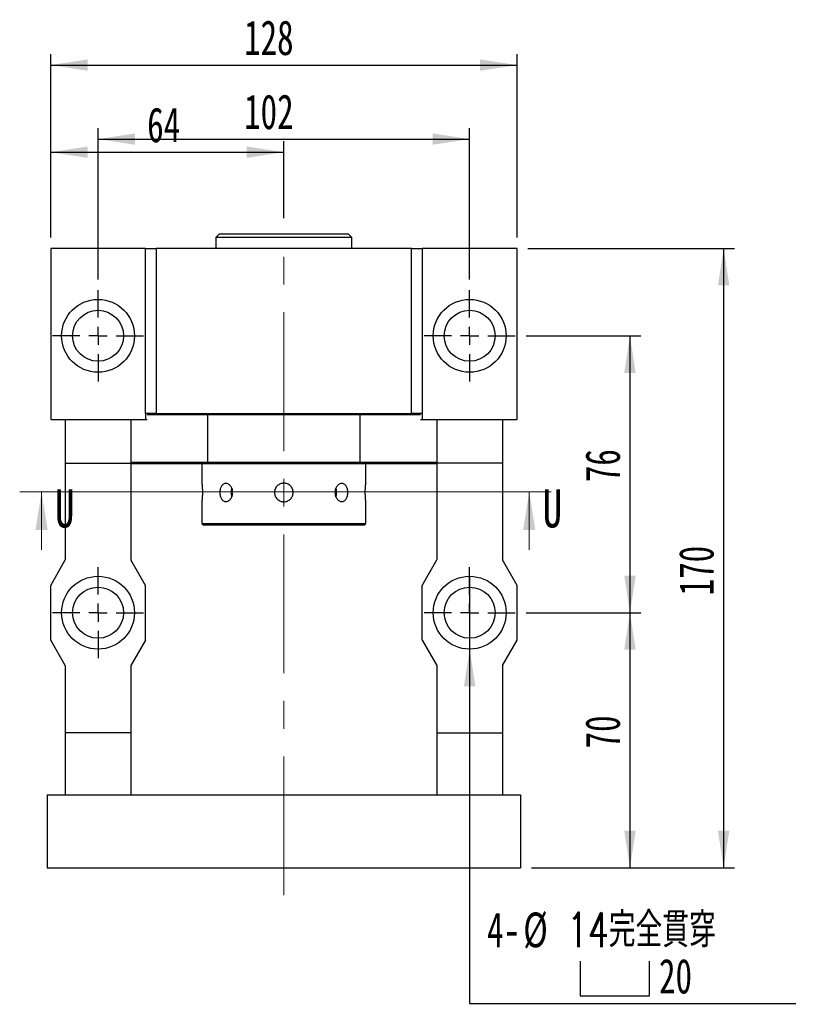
# Model space of a CAD drawing. Header units: millimetres. Extents: x 24 to 285, y 9 to 201.
# Tile 2 of 6: x 33 to 106, y 104 to 194. Entities that reach past the tile are written whole.
import ezdxf

# ---------------------------------------------------------------- set-up
doc = ezdxf.new("R2010")
doc.units = ezdxf.units.MM
doc.linetypes.add('CENTERX2', pattern=[20.32, 12.7, -2.54, 2.54, -2.54])
doc.layers.add('圖層0', color=7, linetype='Continuous')
doc.styles.add('SLDTEXTSTYLE0', font='TXT', dxfattribs={"width": 0.7})
doc.styles.add('SLDTEXTSTYLE1', font='TXT', dxfattribs={"width": 0.7, "bigfont": 'bigfont'})
doc.styles.add('SLDTEXTSTYLE3', font='TXT', dxfattribs={"width": 0.75})
doc.dimstyles.new('SLDDIMSTYLE3', dxfattribs={"dimtxt": 3.389974, "dimasz": 2.5, "dimexe": 0, "dimexo": 0.0625, "dimgap": 0.847493, "dimtad": 1, "dimlfac": 3, "dimrnd": 1e-09, "dimzin": 12, "dimdsep": 46, "dimtxsty": 'SLDTEXTSTYLE0', "dimsah": 1, "dimcen": 0.09, "dimadec": 0, "dimazin": 3, "dimtfac": 1, "dimtofl": 0, "dimtmove": 0, "dimatfit": 3, "dimfxl": 1, "dimfrac": 2, "dimtolj": 1, "dimtzin": 12, "dimarcsym": 0})
doc.dimstyles.new('SLDDIMSTYLE4', dxfattribs={"dimtxt": 3.389974, "dimasz": 2.5, "dimexe": 0, "dimexo": 0.0625, "dimgap": 0.847493, "dimtad": 0, "dimtih": 1, "dimtoh": 1, "dimlfac": 3, "dimrnd": 1e-09, "dimzin": 12, "dimdsep": 46, "dimtxsty": 'SLDTEXTSTYLE0', "dimblk1": 'NONE', "dimsah": 1, "dimcen": 0, "dimadec": 0, "dimazin": 3, "dimtfac": 1, "dimtmove": 0, "dimatfit": 3, "dimldrblk": 'NONE', "dimfxl": 1, "dimfrac": 2, "dimtolj": 1, "dimtzin": 12, "dimarcsym": 0})

# ---------------------------------------------------------------- blocks, each defined once
blk = doc.blocks.new('_D_1')
at = {"layer": '圖層0', "color": 7}
for p, q in [((79.541, 139.592), (90.041, 139.592)), ((89.041, 139.592), (89.041, 116.259)), ((80.041, 116.259), (90.041, 116.259))]:
    blk.add_line(p, q, dxfattribs=at)
for points in [[(89.041, 139.592), (88.519, 136.203), (89.562, 136.203)], [(89.041, 116.259), (89.562, 119.649), (88.519, 119.649)]]:
    blk.add_solid(points, dxfattribs=at)
at = {"layer": '圖層0', "color": 7, "insert": (84.948, 127.17), "char_height": 3.175, "attachment_point": 1, "rotation": 90, "style": 'SLDTEXTSTYLE0'}
blk.add_mtext('70', dxfattribs=at)
blk = doc.blocks.new('_D_2')
at = {"layer": '圖層0', "color": 7}
for p, q in [((79.708, 172.926), (98.61, 172.926)), ((97.61, 172.926), (97.61, 116.259)), ((80.041, 116.259), (98.61, 116.259))]:
    blk.add_line(p, q, dxfattribs=at)
for points in [[(97.61, 172.926), (97.089, 169.536), (98.132, 169.536)], [(97.61, 116.259), (98.132, 119.649), (97.089, 119.649)]]:
    blk.add_solid(points, dxfattribs=at)
at = {"layer": '圖層0', "color": 7, "insert": (93.517, 141.178), "char_height": 3.175, "attachment_point": 1, "rotation": 90, "style": 'SLDTEXTSTYLE0'}
blk.add_mtext('170', dxfattribs=at)
blk = doc.blocks.new('_D_3')
at = {"layer": '圖層0', "color": 7}
for p, q in [((36.041, 173.926), (36.041, 182.73)), ((57.374, 175.682), (57.374, 182.73)), ((36.041, 181.73), (57.374, 181.73))]:
    blk.add_line(p, q, dxfattribs=at)
for points in [[(36.041, 181.73), (39.431, 181.209), (39.431, 182.252)], [(57.374, 181.73), (53.984, 182.252), (53.984, 181.209)]]:
    blk.add_solid(points, dxfattribs=at)
at = {"layer": '圖層0', "color": 7, "insert": (44.87, 185.823), "char_height": 3.175, "attachment_point": 1, "style": 'SLDTEXTSTYLE0'}
blk.add_mtext('64', dxfattribs=at)
blk = doc.blocks.new('_D_4')
at = {"layer": '圖層0', "color": 7}
for p, q in [((36.041, 173.926), (36.041, 190.703)), ((78.708, 173.926), (78.708, 190.703)), ((36.041, 189.703), (78.708, 189.703))]:
    blk.add_line(p, q, dxfattribs=at)
for points in [[(36.041, 189.703), (39.431, 189.181), (39.431, 190.224)], [(78.708, 189.703), (75.318, 190.224), (75.318, 189.181)]]:
    blk.add_solid(points, dxfattribs=at)
at = {"layer": '圖層0', "color": 7, "insert": (53.732, 193.796), "char_height": 3.175, "attachment_point": 1, "style": 'SLDTEXTSTYLE0'}
blk.add_mtext('128', dxfattribs=at)
blk = doc.blocks.new('SW_SYMBOL_HOLE_SPOT')
at = {"layer": '圖層0', "color": 0}
for p, q in [((0, 875), (0, 75)), ((1600, 75), (1600, 875)), ((0, 75), (1600, 75))]:
    blk.add_line(p, q, dxfattribs=at)
blk = doc.blocks.new('_D_5')
at = {"layer": '圖層0'}
for p, q in [((74.374, 142.926), (74.374, 136.259)), ((74.374, 136.259), (74.374, 103.834)), ((74.374, 103.834), (104.207, 103.834))]:
    blk.add_line(p, q, dxfattribs=at)
blk.add_solid([(74.374, 136.259), (73.853, 132.869), (74.896, 132.869)], dxfattribs=at)
at = {"layer": '圖層0', "xscale": 0.003964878, "yscale": 0.003964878, "zscale": 0.003964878}
blk.add_blockref('SW_SYMBOL_HOLE_SPOT', (84.499, 104.229), dxfattribs=at)
at = {"layer": '圖層0', "char_height": 3.175, "attachment_point": 1}
for s, insert, style in [('4-', (75.962, 112.16), 'SLDTEXTSTYLE0'), ('%%c', (79.278, 112.16), 'SLDTEXTSTYLE0'), ('14\\M+18AAE\\M+19153\\M+18AD1\\M+190FA', (83.3, 112.16), 'SLDTEXTSTYLE1'), ('20', (91.696, 107.927), 'SLDTEXTSTYLE0')]:
    blk.add_mtext(s, dxfattribs=dict(at, insert=insert, style=style))
blk = doc.blocks.new('_NONE')
blk = doc.blocks.new('_D_6')
at = {"layer": '圖層0', "color": 7}
for p, q in [((40.374, 170.092), (40.374, 183.926)), ((74.374, 170.092), (74.374, 183.926)), ((40.374, 182.926), (74.374, 182.926))]:
    blk.add_line(p, q, dxfattribs=at)
for points in [[(40.374, 182.926), (43.764, 182.404), (43.764, 183.447)], [(74.374, 182.926), (70.984, 183.447), (70.984, 182.404)]]:
    blk.add_solid(points, dxfattribs=at)
at = {"layer": '圖層0', "color": 7, "insert": (53.732, 187.019), "char_height": 3.175, "attachment_point": 1, "style": 'SLDTEXTSTYLE0'}
blk.add_mtext('102', dxfattribs=at)
blk = doc.blocks.new('_D_7')
at = {"layer": '圖層0', "color": 7}
for p, q in [((79.541, 164.926), (90.041, 164.926)), ((89.041, 164.926), (89.041, 139.592)), ((79.541, 139.592), (90.041, 139.592))]:
    blk.add_line(p, q, dxfattribs=at)
for points in [[(89.041, 164.926), (88.519, 161.536), (89.562, 161.536)], [(89.041, 139.592), (89.562, 142.982), (88.519, 142.982)]]:
    blk.add_solid(points, dxfattribs=at)
at = {"layer": '圖層0', "color": 7, "insert": (84.948, 151.533), "char_height": 3.175, "attachment_point": 1, "rotation": 90, "style": 'SLDTEXTSTYLE0'}
blk.add_mtext('76', dxfattribs=at)
blk = doc.blocks.new('SW_CENTERMARKSYMBOL_2')
at = {"layer": '圖層0', "color": 0}
for p, q in [((0, 1.667), (0, 4.167)), ((-1.667, 0), (-4.167, 0)), ((0, 0), (-0.833, 0)), ((0, 0), (0, 0.833)), ((0, 0), (0, -0.833)), ((0, 0), (0.833, 0)), ((1.667, 0), (4.167, 0)), ((0, -1.667), (0, -4.167))]:
    blk.add_line(p, q, dxfattribs=at)
blk = doc.blocks.new('SW_CENTERMARKSYMBOL_3')
at = {"layer": '圖層0', "color": 0}
for p, q in [((0, 1.667), (0, 4.167)), ((-1.667, 0), (-4.167, 0)), ((0, 0), (-0.833, 0)), ((0, 0), (0, 0.833)), ((0, 0), (0, -0.833)), ((0, 0), (0.833, 0)), ((1.667, 0), (4.167, 0)), ((0, -1.667), (0, -4.167))]:
    blk.add_line(p, q, dxfattribs=at)
blk = doc.blocks.new('SW_CENTERMARKSYMBOL_4')
at = {"layer": '圖層0', "color": 0}
for p, q in [((0, 1.667), (0, 4.167)), ((-1.667, 0), (-4.167, 0)), ((0, 0), (-0.833, 0)), ((0, 0), (0, 0.833)), ((0, 0), (0, -0.833)), ((0, 0), (0.833, 0)), ((1.667, 0), (4.167, 0)), ((0, -1.667), (0, -4.167))]:
    blk.add_line(p, q, dxfattribs=at)
blk = doc.blocks.new('SW_CENTERMARKSYMBOL_5')
at = {"layer": '圖層0', "color": 0}
for p, q in [((0, 1.667), (0, 4.167)), ((-1.667, 0), (-4.167, 0)), ((0, 0), (-0.833, 0)), ((0, 0), (0, 0.833)), ((0, 0), (0, -0.833)), ((0, 0), (0.833, 0)), ((1.667, 0), (4.167, 0)), ((0, -1.667), (0, -4.167))]:
    blk.add_line(p, q, dxfattribs=at)

msp = doc.modelspace()

# ---------------------------------------------------------------- linework, layer by layer
at = {"color": 7, "linetype": 'Continuous', "lineweight": 25}
for p, q in [((51.4909, 174.2592), (51.1576, 173.9258)), ((51.1576, 173.9258), (51.1576, 172.9258)), ((53.3535, 173.9258), (51.1576, 173.9258)), ((51.4909, 174.2592), (53.569, 174.2592)), ((63.5909, 173.9258), (53.3535, 173.9258)), ((53.569, 174.2592), (63.2576, 174.2592)), ((63.5909, 173.9258), (63.2576, 174.2592)), ((63.5909, 172.9258), (63.5909, 173.9258)), ((36.0409, 172.9258), (36.0409, 157.2592)), ((44.7076, 172.9258), (36.0409, 172.9258)), ((44.7076, 157.8258), (44.7076, 172.9258)), ((44.7076, 172.9258), (45.7076, 172.9258)), ((69.0409, 172.9258), (45.7076, 172.9258)), ((45.7076, 172.9258), (45.7076, 157.8258)), ((69.0409, 157.8258), (69.0409, 172.9258)), ((69.0409, 172.9258), (70.0409, 172.9258)), ((70.0409, 172.9258), (70.0409, 157.8258)), ((78.7076, 172.9258), (70.0409, 172.9258)), ((78.7076, 157.2592), (78.7076, 172.9258)), ((45.7076, 157.8258), (44.7076, 157.8258)), ((44.7076, 157.8258), (44.7076, 157.2592)), ((50.4041, 157.7092), (44.8743, 157.7092)), ((45.7076, 157.8258), (69.0409, 157.8258)), ((50.4349, 157.8258), (50.4041, 157.7092)), ((64.3444, 157.7092), (50.4041, 157.7092)), ((50.4041, 157.7092), (50.4041, 153.3758)), ((64.3444, 157.7092), (64.3136, 157.8258)), ((69.8743, 157.7092), (64.3444, 157.7092)), ((64.3444, 153.3758), (64.3444, 157.7092)), ((70.0409, 157.8258), (69.0409, 157.8258)), ((70.0409, 157.8258), (70.0409, 157.2592)), ((36.0409, 157.2592), (37.3743, 157.2592)), ((37.3743, 157.2592), (43.3743, 157.2592)), ((37.3743, 157.2592), (37.3743, 153.2592)), ((43.3743, 157.2592), (44.7021, 157.2592)), ((43.3743, 157.2592), (43.3743, 153.2592)), ((44.7076, 157.2592), (44.8743, 157.2592)), ((69.8743, 157.2592), (70.0409, 157.2592)), ((70.0464, 157.2592), (71.3743, 157.2592)), ((71.3743, 157.2592), (77.3743, 157.2592)), ((71.3743, 157.2592), (71.3743, 153.2592)), ((77.3743, 157.2592), (78.7076, 157.2592)), ((77.3743, 157.2592), (77.3743, 153.2592)), ((37.3743, 153.2592), (43.3743, 153.2592)), ((37.3743, 153.2592), (37.3743, 144.4258)), ((43.3743, 153.3758), (50.4041, 153.3758)), ((43.3743, 153.2592), (43.3743, 144.4258)), ((50.4481, 153.2092), (43.3743, 153.2092)), ((49.8743, 153.2092), (49.8743, 151.4425)), ((50.4041, 153.3758), (64.3444, 153.3758)), ((64.3005, 153.2092), (50.4481, 153.2092)), ((71.3743, 153.2092), (64.3005, 153.2092)), ((64.3444, 153.3758), (71.3743, 153.3758)), ((64.8743, 151.4408), (64.8743, 153.2092)), ((77.3743, 153.2592), (71.3743, 153.2592)), ((71.3743, 153.2592), (71.3743, 144.4258)), ((77.3743, 153.2592), (77.3743, 144.4258)), ((49.8743, 149.7437), (49.8743, 147.7592)), ((64.8743, 147.7592), (64.8743, 149.7425)), ((49.8743, 147.7592), (50.0409, 147.5925)), ((49.8743, 147.7592), (64.8743, 147.7592)), ((64.7076, 147.5925), (64.8743, 147.7592)), ((64.7076, 147.5925), (50.0409, 147.5925)), ((36.0409, 142.0925), (37.3743, 144.4258)), ((44.7076, 142.0925), (43.3743, 144.4258)), ((70.0409, 142.0925), (71.3743, 144.4258)), ((78.7076, 142.0925), (77.3743, 144.4258)), ((36.0409, 137.0925), (36.0409, 142.0925)), ((44.7076, 137.0925), (44.7076, 142.0925)), ((70.0409, 137.0925), (70.0409, 142.0925)), ((78.7076, 137.0925), (78.7076, 142.0925)), ((37.3743, 134.7592), (36.0409, 137.0925)), ((44.7076, 137.0925), (43.3743, 134.7592)), ((70.0409, 137.0925), (71.3743, 134.7592)), ((77.3743, 134.7592), (78.7076, 137.0925)), ((37.3743, 134.7592), (37.3743, 128.5925)), ((43.3743, 134.7592), (43.3743, 128.5925)), ((71.3743, 134.7592), (71.3743, 128.5925)), ((77.3743, 134.7592), (77.3743, 128.5925)), ((43.3743, 128.5925), (37.3743, 128.5925)), ((37.3743, 128.5925), (37.3743, 122.9258)), ((43.3743, 128.5925), (43.3743, 122.9258)), ((71.3743, 128.5925), (77.3743, 128.5925)), ((71.3743, 128.5925), (71.3743, 122.9258)), ((77.3743, 128.5925), (77.3743, 122.9258)), ((35.7076, 122.9258), (35.7076, 116.2592)), ((35.7076, 122.9258), (79.0409, 122.9258)), ((79.0409, 122.9258), (79.0409, 116.2592)), ((35.7076, 116.2592), (79.0409, 116.2592))]:
    msp.add_line(p, q, dxfattribs=at)
at = {"color": 7, "linetype": 'Continuous', "lineweight": 18}
for p, q in [((81.8247, 150.6543), (33.2065, 150.6543)), ((35.2065, 145.3343), (35.2065, 150.6543)), ((79.8247, 145.3343), (79.8247, 150.6543))]:
    msp.add_line(p, q, dxfattribs=at)
at = {"color": 7, "linetype": 'Continuous', "lineweight": 25, "flags": 128}
for points in [[(62.1393, 150.207), (62.1843, 150.3677), (62.2062, 150.5925)], [(62.2062, 150.5925), (62.1843, 150.8173), (62.1401, 150.9759)]]:
    msp.add_lwpolyline(points, dxfattribs=at)
at = {"color": 7, "linetype": 'Continuous', "lineweight": 25}
for centre, radius in [((40.3743, 164.9258), 3.3333), ((74.3743, 164.9258), 3.3333), ((40.3743, 164.9258), 2.3333), ((74.3743, 164.9258), 2.3333), ((40.3743, 139.5925), 3.3333), ((74.3743, 139.5925), 3.3333), ((40.3743, 139.5925), 2.3333), ((74.3743, 139.5925), 2.3333)]:
    msp.add_circle(centre, radius, dxfattribs=at)
msp.add_arc((53.6709, 150.5925), 1.1295, 160.360938, 199.901493, dxfattribs=at)
for points in [[(50.4481, 153.2092), (50.4334, 153.2647), (50.4187, 153.3203), (50.4041, 153.3758)], [(64.3444, 153.3758), (64.3298, 153.3203), (64.3152, 153.2647), (64.3005, 153.2092)]]:
    msp.add_open_spline(points, degree=3, dxfattribs=at)
for points, knots in [([(49.8743, 151.4425), (49.8744, 151.4413), (49.8746, 151.4392), (49.8765, 151.4229), (49.8789, 151.4006), (49.8826, 151.3654), (49.8871, 151.3213), (49.8922, 151.2668), (49.8976, 151.2044), (49.903, 151.1346), (49.9089, 151.0475), (49.9135, 150.9634), (49.9169, 150.8862), (49.9189, 150.8286), (49.9205, 150.7703), (49.922, 150.7001), (49.9228, 150.6047), (49.9223, 150.5093), (49.9206, 150.4152), (49.9179, 150.3232), (49.9141, 150.2349), (49.9096, 150.151), (49.9046, 150.072), (49.8992, 150.0002), (49.8937, 149.9355), (49.8885, 149.8782), (49.8838, 149.8311), (49.8799, 149.7932), (49.8767, 149.7643), (49.8749, 149.7484), (49.8742, 149.7418), (49.8743, 149.7433), (49.8744, 149.7437)], [0, 0, 0, 0, 0.0394572, 0.0661893, 0.1069174, 0.1332727, 0.1731959, 0.2138129, 0.2402732, 0.2803554, 0.3211362, 0.3608503, 0.3877576, 0.4150585, 0.4287757, 0.4551884, 0.4952043, 0.5359285, 0.562222, 0.602053, 0.6425786, 0.6689353, 0.7088593, 0.7494748, 0.7759782, 0.8161274, 0.8569802, 0.8834858, 0.9236424, 0.9645112, 0.9908718, 1, 1, 1, 1]), ([(52.693, 150.5925), (52.693, 150.5374), (52.6888, 150.4832), (52.6722, 150.3767), (52.6596, 150.3237), (52.6269, 150.2228), (52.607, 150.175), (52.5603, 150.0844), (52.5333, 150.0416), (52.4747, 149.9648), (52.4429, 149.9303), (52.3745, 149.8694), (52.3384, 149.8435), (52.2645, 149.8019), (52.2261, 149.7859), (52.1484, 149.7645), (52.1097, 149.7592), (52.0328, 149.7591), (51.9942, 149.7645), (51.9202, 149.7858), (51.8847, 149.8016), (51.8163, 149.8433), (51.7837, 149.8694), (51.7238, 149.9297), (51.6962, 149.9641), (51.6455, 150.0419), (51.6233, 150.0839), (51.5845, 150.1741), (51.5679, 150.2228), (51.5414, 150.3237), (51.5314, 150.3757), (51.518, 150.4825), (51.5145, 150.5378), (51.5145, 150.6466), (51.5178, 150.7007), (51.5312, 150.8083), (51.5413, 150.8609), (51.5676, 150.9612), (51.5841, 151.0097), (51.6231, 151.1008), (51.6453, 151.1427), (51.6953, 151.2196), (51.7234, 151.2548), (51.7834, 151.3154), (51.8154, 151.341), (51.8837, 151.3829), (51.9199, 151.399), (51.9936, 151.4203), (52.0315, 151.4258), (52.1093, 151.4259), (52.1481, 151.4205), (52.2251, 151.3994), (52.2638, 151.3834), (52.3382, 151.3417), (52.3738, 151.3161), (52.4419, 151.2557), (52.4743, 151.2206), (52.533, 151.1438), (52.5595, 151.1019), (52.6066, 151.0109), (52.6268, 150.9625), (52.6755, 150.8122), (52.693, 150.7027), (52.693, 150.5925)], [0, 0, 0, 0, 0.03125, 0.03125, 0.0625, 0.0625, 0.09375, 0.09375, 0.125, 0.125, 0.15625, 0.15625, 0.1875, 0.1875, 0.21875, 0.21875, 0.25, 0.25, 0.28125, 0.28125, 0.3125, 0.3125, 0.34375, 0.34375, 0.375, 0.375, 0.40625, 0.40625, 0.4375, 0.4375, 0.46875, 0.46875, 0.5, 0.5, 0.53125, 0.53125, 0.5625, 0.5625, 0.59375, 0.59375, 0.625, 0.625, 0.65625, 0.65625, 0.6875, 0.6875, 0.71875, 0.71875, 0.75, 0.75, 0.78125, 0.78125, 0.8125, 0.8125, 0.84375, 0.84375, 0.875, 0.875, 0.90625, 0.90625, 0.9375, 0.9375, 1, 1, 1, 1]), ([(57.3743, 149.7425), (57.3181, 149.7425), (57.2628, 149.748), (57.1541, 149.7696), (57.1001, 149.786), (56.9972, 149.8287), (56.9484, 149.8548), (56.856, 149.9165), (56.8123, 149.9523), (56.734, 150.0307), (56.6988, 150.0735), (56.6367, 150.1663), (56.6103, 150.2158), (56.5679, 150.318), (56.5515, 150.3716), (56.5297, 150.4814), (56.5243, 150.5365), (56.5242, 150.6475), (56.5298, 150.7039), (56.5515, 150.8129), (56.5675, 150.8659), (56.6101, 150.9689), (56.6367, 151.0186), (56.6982, 151.1107), (56.7333, 151.1536), (56.8126, 151.233), (56.8555, 151.2681), (56.9475, 151.3297), (56.9972, 151.3563), (57.1001, 151.399), (57.1531, 151.4151), (57.2621, 151.4369), (57.3184, 151.4425), (57.4294, 151.4425), (57.4846, 151.4371), (57.5944, 151.4154), (57.648, 151.3991), (57.7503, 151.3568), (57.7998, 151.3304), (57.8927, 151.2684), (57.9355, 151.2332), (58.0139, 151.155), (58.0499, 151.1113), (58.1116, 151.019), (58.1377, 150.9702), (58.1805, 150.8674), (58.1969, 150.8134), (58.2186, 150.7047), (58.2242, 150.6495), (58.2243, 150.5371), (58.2188, 150.4818), (58.1973, 150.3731), (58.181, 150.3191), (58.1384, 150.2161), (58.1123, 150.1673), (58.0507, 150.0749), (58.0149, 150.0311), (57.9366, 149.9527), (57.8939, 149.9175), (57.8011, 149.8553), (57.7517, 149.8289), (57.5983, 149.7651), (57.4867, 149.7425), (57.3743, 149.7425)], [0, 0, 0, 0, 0.03125, 0.03125, 0.0625, 0.0625, 0.09375, 0.09375, 0.125, 0.125, 0.15625, 0.15625, 0.1875, 0.1875, 0.21875, 0.21875, 0.25, 0.25, 0.28125, 0.28125, 0.3125, 0.3125, 0.34375, 0.34375, 0.375, 0.375, 0.40625, 0.40625, 0.4375, 0.4375, 0.46875, 0.46875, 0.5, 0.5, 0.53125, 0.53125, 0.5625, 0.5625, 0.59375, 0.59375, 0.625, 0.625, 0.65625, 0.65625, 0.6875, 0.6875, 0.71875, 0.71875, 0.75, 0.75, 0.78125, 0.78125, 0.8125, 0.8125, 0.84375, 0.84375, 0.875, 0.875, 0.90625, 0.90625, 0.9375, 0.9375, 1, 1, 1, 1]), ([(63.234, 150.5925), (63.234, 150.5374), (63.2306, 150.4832), (63.2172, 150.3767), (63.2071, 150.3237), (63.1806, 150.2228), (63.1643, 150.175), (63.1255, 150.0844), (63.1028, 150.0416), (63.0528, 149.9648), (63.0253, 149.9303), (62.9648, 149.8694), (62.9324, 149.8435), (62.8645, 149.8019), (62.8286, 149.7859), (62.7542, 149.7645), (62.7163, 149.7592), (62.6394, 149.7591), (62.5999, 149.7645), (62.5227, 149.7858), (62.4847, 149.8016), (62.4103, 149.8433), (62.374, 149.8694), (62.3063, 149.9297), (62.2744, 149.9641), (62.215, 150.0419), (62.1885, 150.0839), (62.1419, 150.1741), (62.1216, 150.2228), (62.0889, 150.3237), (62.0765, 150.3757), (62.0598, 150.4825), (62.0555, 150.5378), (62.0554, 150.6466), (62.0596, 150.7007), (62.0763, 150.8083), (62.0888, 150.8609), (62.1212, 150.9612), (62.1413, 151.0097), (62.1883, 151.1008), (62.2148, 151.1427), (62.2733, 151.2196), (62.3058, 151.2548), (62.3737, 151.3154), (62.4093, 151.341), (62.4837, 151.3829), (62.5224, 151.399), (62.5993, 151.4203), (62.6381, 151.4258), (62.716, 151.4259), (62.7539, 151.4205), (62.8276, 151.3994), (62.8638, 151.3834), (62.9322, 151.3417), (62.9642, 151.3161), (63.0243, 151.2557), (63.0525, 151.2206), (63.1026, 151.1438), (63.1248, 151.1019), (63.164, 151.0109), (63.1805, 150.9625), (63.2201, 150.8122), (63.234, 150.7027), (63.234, 150.5925)], [0, 0, 0, 0, 0.03125, 0.03125, 0.0625, 0.0625, 0.09375, 0.09375, 0.125, 0.125, 0.15625, 0.15625, 0.1875, 0.1875, 0.21875, 0.21875, 0.25, 0.25, 0.28125, 0.28125, 0.3125, 0.3125, 0.34375, 0.34375, 0.375, 0.375, 0.40625, 0.40625, 0.4375, 0.4375, 0.46875, 0.46875, 0.5, 0.5, 0.53125, 0.53125, 0.5625, 0.5625, 0.59375, 0.59375, 0.625, 0.625, 0.65625, 0.65625, 0.6875, 0.6875, 0.71875, 0.71875, 0.75, 0.75, 0.78125, 0.78125, 0.8125, 0.8125, 0.84375, 0.84375, 0.875, 0.875, 0.90625, 0.90625, 0.9375, 0.9375, 1, 1, 1, 1]), ([(64.8743, 149.7425), (64.8742, 149.743), (64.8741, 149.7442), (64.873, 149.7533), (64.8714, 149.7681), (64.8691, 149.7888), (64.8654, 149.8239), (64.8608, 149.8699), (64.8556, 149.926), (64.8503, 149.9884), (64.8448, 150.0597), (64.8397, 150.1383), (64.8362, 150.2004), (64.833, 150.2651), (64.8303, 150.333), (64.8282, 150.4026), (64.8263, 150.4965), (64.8257, 150.5923), (64.8264, 150.6875), (64.8281, 150.7815), (64.831, 150.8732), (64.8349, 150.9605), (64.8394, 151.0444), (64.8446, 151.1225), (64.85, 151.1928), (64.8554, 151.2575), (64.8607, 151.3134), (64.8652, 151.3586), (64.8692, 151.3965), (64.8721, 151.4237), (64.8737, 151.4375), (64.8744, 151.4436), (64.8741, 151.4414), (64.8741, 151.4408)], [0, 0, 0, 0, 0.0262628, 0.0527089, 0.0797324, 0.106955, 0.1332176, 0.1866295, 0.2138409, 0.2402081, 0.293833, 0.3211546, 0.3475884, 0.3742067, 0.4014086, 0.428813, 0.4551314, 0.5086702, 0.5359559, 0.5621568, 0.6154459, 0.6425965, 0.6688609, 0.7222732, 0.7494832, 0.7758929, 0.8296083, 0.8569789, 0.8833897, 0.9371171, 0.9645, 0.9907668, 1, 1, 1, 1])]:
    msp.add_open_spline(points, degree=3, knots=knots, dxfattribs=at)
at = {"color": 7, "linetype": 'Continuous', "lineweight": 18}
for points in [[(35.2065, 150.6543), (34.6465, 147.1543), (35.7665, 147.1543)], [(79.8247, 150.6543), (79.2647, 147.1543), (80.3847, 147.1543)]]:
    msp.add_solid(points, dxfattribs=at)
at = {"layer": '圖層0', "color": 7, "linetype": 'CENTERX2', "lineweight": 18}
msp.add_line((57.3743, 113.7367), (57.3743, 174.6819), dxfattribs=at)

# ---------------------------------------------------------------- block references
at = {"layer": '圖層0', "color": 7}
for name, p in [('SW_CENTERMARKSYMBOL_4', (40.3743, 164.9258)), ('SW_CENTERMARKSYMBOL_5', (74.3743, 164.9258)), ('SW_CENTERMARKSYMBOL_3', (40.3743, 139.5925)), ('SW_CENTERMARKSYMBOL_2', (74.3743, 139.5925))]:
    msp.add_blockref(name, p, dxfattribs=at)

# ---------------------------------------------------------------- texts
at = {"color": 7, "linetype": 'Continuous', "char_height": 3.5, "attachment_point": 1, "style": 'SLDTEXTSTYLE3'}
for insert in [(36.4281, 150.892), (81.0464, 150.892)]:
    msp.add_mtext('U', dxfattribs=dict(at, insert=insert))

# ---------------------------------------------------------------- dimensions: what is measured, and where the dimension line sits
at = {"layer": '圖層0', "color": 7}
for base, p1, p2, picture, middle in [((78.7076, 189.7029), (36.0409, 172.9258), (78.7076, 172.9258), '_D_4', (56.7127, 189.7029)), ((74.3743, 182.9258), (40.3743, 169.0925), (74.3743, 169.0925), '_D_6', (56.7127, 182.9258)), ((57.3743, 181.7301), (36.0409, 172.9258), (57.3743, 174.6819), '_D_3', (46.8575, 181.7301))]:
    dim = msp.add_linear_dim(base=base, p1=p1, p2=p2, dimstyle='SLDDIMSTYLE3', dxfattribs=at)
    dim.commit()
    dim.dimension.update_dxf_attribs({"geometry": picture, "text_midpoint": middle, "dimtype": 160})
for base, p1, p2, picture, middle in [((97.61, 116.2592), (78.7076, 172.9258), (79.0409, 116.2592), '_D_2', (97.61, 144.1587)), ((89.0409, 139.5925), (78.5409, 164.9258), (78.5409, 139.5925), '_D_7', (89.0409, 153.5201)), ((89.0409, 116.2592), (78.5409, 139.5925), (79.0409, 116.2592), '_D_1', (89.0409, 129.157))]:
    dim = msp.add_linear_dim(base=base, p1=p1, p2=p2, angle=90, dimstyle='SLDDIMSTYLE3', dxfattribs=at)
    dim.commit()
    dim.dimension.update_dxf_attribs({"geometry": picture, "text_midpoint": middle, "dimtype": 160})
at = {"layer": '圖層0'}
dim = msp.add_diameter_dim_2p(p1=(74.3743, 142.9258), p2=(74.3743, 136.2592), text='4-%%c14完全貫穿\\P{\\fGDT;v}<>', dimstyle='SLDDIMSTYLE4', override={"dimpost": '<>'}, dxfattribs=at)
dim.commit()
dim.dimension.update_dxf_attribs({"geometry": '_D_5', "text_midpoint": (90.0846, 108.0677), "dimtype": 163})

doc.saveas('drawing.dxf')
